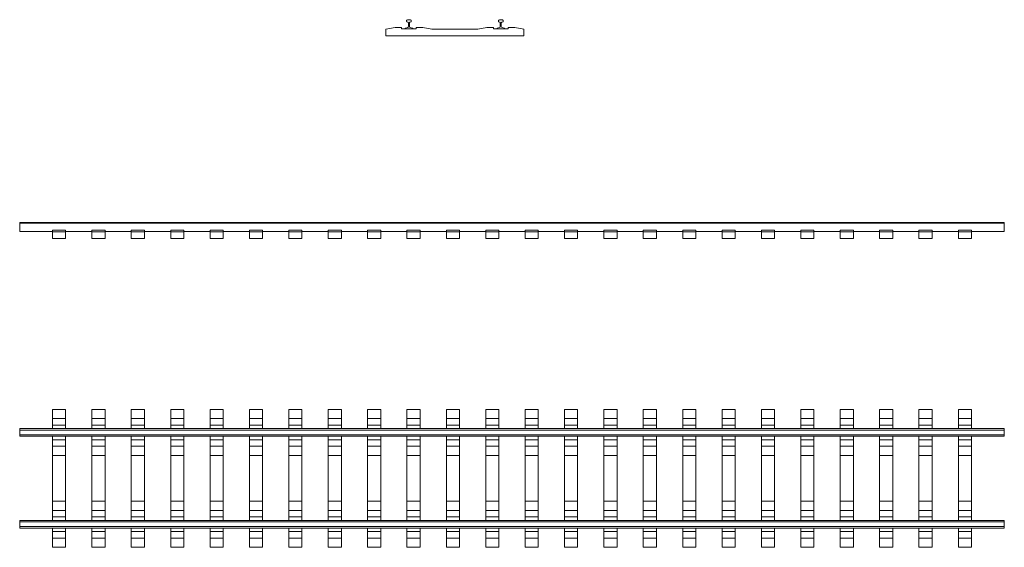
# Model space of a CAD drawing. Header units: millimetres. Extents: x 1383 to 16383, y 1408 to 9446.
import ezdxf

# ---------------------------------------------------------------- set-up
doc = ezdxf.new("R2010")
doc.units = ezdxf.units.MM
doc.layers.add('S-BEAM', color=12, linetype='Continuous', lineweight=9)

# ---------------------------------------------------------------- blocks, each defined once
blk = doc.blocks.new('A$Cc329dadc')
at = {"layer": 'S-BEAM'}
for p, q in [((-8666, 451), (-8666, 589)), ((-8666, 589), (-8466, 589)), ((-8666, 351), (-8666, 451)), ((-8666, 451), (-8466, 451)), ((-8466, 589), (-8466, 451)), ((-8466, 451), (-8466, 351)), ((-8066, 451), (-8066, 589)), ((-8066, 589), (-7866, 589)), ((-8066, 351), (-8066, 451)), ((-8066, 451), (-7866, 451)), ((-7866, 589), (-7866, 451)), ((-7866, 451), (-7866, 351)), ((-7466, 451), (-7466, 589)), ((-7466, 589), (-7266, 589)), ((-7466, 351), (-7466, 451)), ((-7466, 451), (-7266, 451)), ((-7266, 589), (-7266, 451)), ((-7266, 451), (-7266, 351)), ((-6866, 451), (-6866, 589)), ((-6866, 589), (-6666, 589)), ((-6866, 351), (-6866, 451)), ((-6866, 451), (-6666, 451)), ((-6666, 589), (-6666, 451)), ((-6666, 451), (-6666, 351)), ((-6266, 451), (-6266, 589)), ((-6266, 589), (-6066, 589)), ((-6266, 351), (-6266, 451)), ((-6266, 451), (-6066, 451)), ((-6066, 589), (-6066, 451)), ((-6066, 451), (-6066, 351)), ((-5666, 451), (-5666, 589)), ((-5666, 589), (-5466, 589)), ((-5666, 351), (-5666, 451)), ((-5666, 451), (-5466, 451)), ((-5466, 589), (-5466, 451)), ((-5466, 451), (-5466, 351)), ((-5066, 451), (-5066, 589)), ((-5066, 589), (-4866, 589)), ((-5066, 351), (-5066, 451)), ((-5066, 451), (-4866, 451)), ((-4866, 589), (-4866, 451)), ((-4866, 451), (-4866, 351)), ((-4466, 451), (-4466, 589)), ((-4466, 589), (-4266, 589)), ((-4466, 351), (-4466, 451)), ((-4466, 451), (-4266, 451)), ((-4266, 589), (-4266, 451)), ((-4266, 451), (-4266, 351)), ((-3866, 451), (-3866, 589)), ((-3866, 589), (-3666, 589)), ((-3866, 351), (-3866, 451)), ((-3866, 451), (-3666, 451)), ((-3666, 589), (-3666, 451)), ((-3666, 451), (-3666, 351)), ((-3266, 451), (-3266, 589)), ((-3266, 589), (-3066, 589)), ((-3266, 351), (-3266, 451)), ((-3266, 451), (-3066, 451)), ((-3066, 589), (-3066, 451)), ((-3066, 451), (-3066, 351)), ((-2666, 451), (-2666, 589)), ((-2666, 589), (-2466, 589)), ((-2666, 351), (-2666, 451)), ((-2666, 451), (-2466, 451)), ((-2466, 589), (-2466, 451)), ((-2466, 451), (-2466, 351)), ((-2066, 451), (-2066, 589)), ((-2066, 589), (-1866, 589)), ((-2066, 351), (-2066, 451)), ((-2066, 451), (-1866, 451)), ((-1866, 589), (-1866, 451)), ((-1866, 451), (-1866, 351)), ((-1466, 451), (-1466, 589)), ((-1466, 589), (-1266, 589)), ((-1466, 351), (-1466, 451)), ((-1466, 451), (-1266, 451)), ((-1266, 589), (-1266, 451)), ((-1266, 451), (-1266, 351)), ((-866, 451), (-866, 589)), ((-866, 589), (-666, 589)), ((-866, 351), (-866, 451)), ((-866, 451), (-666, 451)), ((-666, 589), (-666, 451)), ((-666, 451), (-666, 351)), ((-266, 451), (-266, 589)), ((-266, 589), (-66, 589)), ((-266, 351), (-266, 451)), ((-266, 451), (-66, 451)), ((-66, 589), (-66, 451)), ((-66, 451), (-66, 351)), ((334, 451), (334, 589)), ((334, 589), (534, 589)), ((334, 351), (334, 451)), ((334, 451), (534, 451)), ((534, 589), (534, 451)), ((534, 451), (534, 351)), ((934, 451), (934, 589)), ((934, 589), (1134, 589)), ((934, 351), (934, 451)), ((934, 451), (1134, 451)), ((1134, 589), (1134, 451)), ((1134, 451), (1134, 351)), ((1534, 451), (1534, 589)), ((1534, 589), (1734, 589)), ((1534, 351), (1534, 451)), ((1534, 451), (1734, 451)), ((1734, 589), (1734, 451)), ((1734, 451), (1734, 351)), ((2134, 451), (2134, 589)), ((2134, 589), (2334, 589)), ((2134, 351), (2134, 451)), ((2134, 451), (2334, 451)), ((2334, 589), (2334, 451)), ((2334, 451), (2334, 351)), ((2734, 451), (2734, 589)), ((2734, 589), (2934, 589)), ((2734, 351), (2734, 451)), ((2734, 451), (2934, 451)), ((2934, 589), (2934, 451)), ((2934, 451), (2934, 351)), ((3334, 451), (3334, 589)), ((3334, 589), (3534, 589)), ((3334, 351), (3334, 451)), ((3334, 451), (3534, 451)), ((3534, 589), (3534, 451)), ((3534, 451), (3534, 351)), ((3934, 451), (3934, 589)), ((3934, 589), (4134, 589)), ((3934, 351), (3934, 451)), ((3934, 451), (4134, 451)), ((4134, 589), (4134, 451)), ((4134, 451), (4134, 351)), ((4534, 451), (4534, 589)), ((4534, 589), (4734, 589)), ((4534, 351), (4534, 451)), ((4534, 451), (4734, 451)), ((4734, 589), (4734, 451)), ((4734, 451), (4734, 351)), ((5134, 451), (5134, 589)), ((5134, 589), (5334, 589)), ((5134, 351), (5134, 451)), ((5134, 451), (5334, 451)), ((5334, 589), (5334, 451)), ((5334, 451), (5334, 351)), ((-8666, 295), (-8666, 351)), ((-8666, 351), (-8466, 351)), ((-8466, 351), (-8466, 295)), ((-8066, 295), (-8066, 351)), ((-8066, 351), (-7866, 351)), ((-7866, 351), (-7866, 295)), ((-7466, 295), (-7466, 351)), ((-7466, 351), (-7266, 351)), ((-7266, 351), (-7266, 295)), ((-6866, 295), (-6866, 351)), ((-6866, 351), (-6666, 351)), ((-6666, 351), (-6666, 295)), ((-6266, 295), (-6266, 351)), ((-6266, 351), (-6066, 351)), ((-6066, 351), (-6066, 295)), ((-5666, 295), (-5666, 351)), ((-5666, 351), (-5466, 351)), ((-5466, 351), (-5466, 295)), ((-5066, 295), (-5066, 351)), ((-5066, 351), (-4866, 351)), ((-4866, 351), (-4866, 295)), ((-4466, 295), (-4466, 351)), ((-4466, 351), (-4266, 351)), ((-4266, 351), (-4266, 295)), ((-3866, 295), (-3866, 351)), ((-3866, 351), (-3666, 351)), ((-3666, 351), (-3666, 295)), ((-3266, 295), (-3266, 351)), ((-3266, 351), (-3066, 351)), ((-3066, 351), (-3066, 295)), ((-2666, 295), (-2666, 351)), ((-2666, 351), (-2466, 351)), ((-2466, 351), (-2466, 295)), ((-2066, 295), (-2066, 351)), ((-2066, 351), (-1866, 351)), ((-1866, 351), (-1866, 295)), ((-1466, 295), (-1466, 351)), ((-1466, 351), (-1266, 351)), ((-1266, 351), (-1266, 295)), ((-866, 295), (-866, 351)), ((-866, 351), (-666, 351)), ((-666, 351), (-666, 295)), ((-266, 296), (-266, 351)), ((-266, 351), (-66, 351)), ((-66, 351), (-66, 296)), ((334, 296), (334, 351)), ((334, 351), (534, 351)), ((534, 351), (534, 296)), ((934, 296), (934, 351)), ((934, 351), (1134, 351)), ((1134, 351), (1134, 296)), ((1534, 296), (1534, 351)), ((1534, 351), (1734, 351)), ((1734, 351), (1734, 296)), ((2134, 296), (2134, 351)), ((2134, 351), (2334, 351)), ((2334, 351), (2334, 296)), ((2734, 296), (2734, 351)), ((2734, 351), (2934, 351)), ((2934, 351), (2934, 296)), ((3334, 296), (3334, 351)), ((3334, 351), (3534, 351)), ((3534, 351), (3534, 296)), ((3934, 296), (3934, 351)), ((3934, 351), (4134, 351)), ((4134, 351), (4134, 296)), ((4534, 296), (4534, 351)), ((4534, 351), (4734, 351)), ((4734, 351), (4734, 296)), ((5134, 296), (5134, 351)), ((5134, 351), (5334, 351)), ((5334, 351), (5334, 296)), ((5834, 296), (-9166, 296)), ((-9166, 293), (-9166, 296)), ((-9166, 274), (-9166, 293)), ((-9166, 262), (-9166, 274)), ((5834, 274), (-9166, 274)), ((-9166, 239), (-9166, 262)), ((-9166, 216), (-9166, 239)), ((-9166, 204), (-9166, 216)), ((-9166, 185), (-9166, 204)), ((5834, 204), (-9166, 204)), ((-9166, 182), (-9166, 185)), ((-9166, 182), (5834, 182)), ((-8666, 127), (-8666, 182)), ((-8466, 182), (-8466, 127)), ((-8066, 127), (-8066, 182)), ((-7866, 182), (-7866, 127)), ((-7466, 127), (-7466, 182)), ((-7266, 182), (-7266, 127)), ((-6866, 127), (-6866, 182)), ((-6666, 182), (-6666, 127)), ((-6266, 127), (-6266, 182)), ((-6066, 182), (-6066, 127)), ((-5666, 127), (-5666, 182)), ((-5466, 182), (-5466, 127)), ((-5066, 127), (-5066, 182)), ((-4866, 182), (-4866, 127)), ((-4466, 127), (-4466, 182)), ((-4266, 182), (-4266, 127)), ((-3866, 127), (-3866, 182)), ((-3666, 182), (-3666, 127)), ((-3266, 127), (-3266, 182)), ((-3066, 182), (-3066, 127)), ((-2666, 127), (-2666, 182)), ((-2466, 182), (-2466, 127)), ((-2066, 127), (-2066, 182)), ((-1866, 182), (-1866, 127)), ((-1466, 127), (-1466, 182)), ((-1266, 182), (-1266, 127)), ((-866, 127), (-866, 182)), ((-666, 182), (-666, 127)), ((-266, 127), (-266, 182)), ((-66, 182), (-66, 127)), ((334, 127), (334, 182)), ((534, 182), (534, 127)), ((934, 127), (934, 182)), ((1134, 182), (1134, 127)), ((1534, 127), (1534, 182)), ((1734, 182), (1734, 127)), ((2134, 127), (2134, 182)), ((2334, 182), (2334, 127)), ((2734, 127), (2734, 182)), ((2934, 182), (2934, 127)), ((3334, 127), (3334, 182)), ((3534, 182), (3534, 127)), ((3934, 127), (3934, 182)), ((4134, 182), (4134, 127)), ((4534, 127), (4534, 182)), ((4734, 182), (4734, 127)), ((5134, 127), (5134, 182)), ((5334, 182), (5334, 127)), ((5834, 296), (5834, 293)), ((5834, 293), (5834, 274)), ((5834, 274), (5834, 262)), ((5834, 262), (5834, 239)), ((5834, 239), (5834, 216)), ((5834, 216), (5834, 204)), ((5834, 204), (5834, 185)), ((5834, 185), (5834, 182)), ((-8666, 27), (-8666, 127)), ((-8666, 127), (-8466, 127)), ((-8666, -111), (-8666, 27)), ((-8666, 27), (-8466, 27)), ((-8466, 127), (-8466, 27)), ((-8466, 27), (-8466, -111)), ((-8066, 27), (-8066, 127)), ((-8066, 127), (-7866, 127)), ((-8066, -111), (-8066, 27)), ((-8066, 27), (-7866, 27)), ((-7866, 127), (-7866, 27)), ((-7866, 27), (-7866, -111)), ((-7466, 27), (-7466, 127)), ((-7466, 127), (-7266, 127)), ((-7466, -111), (-7466, 27)), ((-7466, 27), (-7266, 27)), ((-7266, 127), (-7266, 27)), ((-7266, 27), (-7266, -111)), ((-6866, 27), (-6866, 127)), ((-6866, 127), (-6666, 127)), ((-6866, -111), (-6866, 27)), ((-6866, 27), (-6666, 27)), ((-6666, 127), (-6666, 27)), ((-6666, 27), (-6666, -111)), ((-6266, 27), (-6266, 127)), ((-6266, 127), (-6066, 127)), ((-6266, -111), (-6266, 27)), ((-6266, 27), (-6066, 27)), ((-6066, 127), (-6066, 27)), ((-6066, 27), (-6066, -111)), ((-5666, 27), (-5666, 127)), ((-5666, 127), (-5466, 127)), ((-5666, -111), (-5666, 27)), ((-5666, 27), (-5466, 27)), ((-5466, 127), (-5466, 27)), ((-5466, 27), (-5466, -111)), ((-5066, 27), (-5066, 127)), ((-5066, 127), (-4866, 127)), ((-5066, -111), (-5066, 27)), ((-5066, 27), (-4866, 27)), ((-4866, 127), (-4866, 27)), ((-4866, 27), (-4866, -111)), ((-4466, 27), (-4466, 127)), ((-4466, 127), (-4266, 127)), ((-4466, -111), (-4466, 27)), ((-4466, 27), (-4266, 27)), ((-4266, 127), (-4266, 27)), ((-4266, 27), (-4266, -111)), ((-3866, 27), (-3866, 127)), ((-3866, 127), (-3666, 127)), ((-3866, -111), (-3866, 27)), ((-3866, 27), (-3666, 27)), ((-3666, 127), (-3666, 27)), ((-3666, 27), (-3666, -111)), ((-3266, 27), (-3266, 127)), ((-3266, 127), (-3066, 127)), ((-3266, -111), (-3266, 27)), ((-3266, 27), (-3066, 27)), ((-3066, 127), (-3066, 27)), ((-3066, 27), (-3066, -111)), ((-2666, 27), (-2666, 127)), ((-2666, 127), (-2466, 127)), ((-2666, -111), (-2666, 27)), ((-2666, 27), (-2466, 27)), ((-2466, 127), (-2466, 27)), ((-2466, 27), (-2466, -111)), ((-2066, 27), (-2066, 127)), ((-2066, 127), (-1866, 127)), ((-2066, -111), (-2066, 27)), ((-2066, 27), (-1866, 27)), ((-1866, 127), (-1866, 27)), ((-1866, 27), (-1866, -111)), ((-1466, 27), (-1466, 127)), ((-1466, 127), (-1266, 127)), ((-1466, -111), (-1466, 27)), ((-1466, 27), (-1266, 27)), ((-1266, 127), (-1266, 27)), ((-1266, 27), (-1266, -111)), ((-866, 27), (-866, 127)), ((-866, 127), (-666, 127)), ((-866, -111), (-866, 27)), ((-866, 27), (-666, 27)), ((-666, 127), (-666, 27)), ((-666, 27), (-666, -111)), ((-266, 27), (-266, 127)), ((-266, 127), (-66, 127)), ((-266, -111), (-266, 27)), ((-266, 27), (-66, 27)), ((-66, 127), (-66, 27)), ((-66, 27), (-66, -111)), ((334, 27), (334, 127)), ((334, 127), (534, 127)), ((334, -111), (334, 27)), ((334, 27), (534, 27)), ((534, 127), (534, 27)), ((534, 27), (534, -111)), ((934, 27), (934, 127)), ((934, 127), (1134, 127)), ((934, -111), (934, 27)), ((934, 27), (1134, 27)), ((1134, 127), (1134, 27)), ((1134, 27), (1134, -111)), ((1534, 27), (1534, 127)), ((1534, 127), (1734, 127)), ((1534, -111), (1534, 27)), ((1534, 27), (1734, 27)), ((1734, 127), (1734, 27)), ((1734, 27), (1734, -111)), ((2134, 27), (2134, 127)), ((2134, 127), (2334, 127)), ((2134, -111), (2134, 27)), ((2134, 27), (2334, 27)), ((2334, 127), (2334, 27)), ((2334, 27), (2334, -111)), ((2734, 27), (2734, 127)), ((2734, 127), (2934, 127)), ((2734, -111), (2734, 27)), ((2734, 27), (2934, 27)), ((2934, 127), (2934, 27)), ((2934, 27), (2934, -111)), ((3334, 27), (3334, 127)), ((3334, 127), (3534, 127)), ((3334, -111), (3334, 27)), ((3334, 27), (3534, 27)), ((3534, 127), (3534, 27)), ((3534, 27), (3534, -111)), ((3934, 27), (3934, 127)), ((3934, 127), (4134, 127)), ((3934, -111), (3934, 27)), ((3934, 27), (4134, 27)), ((4134, 127), (4134, 27)), ((4134, 27), (4134, -111)), ((4534, 27), (4534, 127)), ((4534, 127), (4734, 127)), ((4534, -111), (4534, 27)), ((4534, 27), (4734, 27)), ((4734, 127), (4734, 27)), ((4734, 27), (4734, -111)), ((5134, 27), (5134, 127)), ((5134, 127), (5334, 127)), ((5134, -111), (5134, 27)), ((5134, 27), (5334, 27)), ((5334, 127), (5334, 27)), ((5334, 27), (5334, -111)), ((-8666, -461), (-8666, -111)), ((-8666, -111), (-8466, -111)), ((-8466, -111), (-8466, -461)), ((-8066, -461), (-8066, -111)), ((-8066, -111), (-7866, -111)), ((-7866, -111), (-7866, -461)), ((-7466, -461), (-7466, -111)), ((-7466, -111), (-7266, -111)), ((-7266, -111), (-7266, -461)), ((-6866, -461), (-6866, -111)), ((-6866, -111), (-6666, -111)), ((-6666, -111), (-6666, -461)), ((-6266, -461), (-6266, -111)), ((-6266, -111), (-6066, -111)), ((-6066, -111), (-6066, -461)), ((-5666, -461), (-5666, -111)), ((-5666, -111), (-5466, -111)), ((-5466, -111), (-5466, -461)), ((-5066, -461), (-5066, -111)), ((-5066, -111), (-4866, -111)), ((-4866, -111), (-4866, -461)), ((-4466, -461), (-4466, -111)), ((-4466, -111), (-4266, -111)), ((-4266, -111), (-4266, -461)), ((-3866, -461), (-3866, -111)), ((-3866, -111), (-3666, -111)), ((-3666, -111), (-3666, -461)), ((-3266, -461), (-3266, -111)), ((-3266, -111), (-3066, -111)), ((-3066, -111), (-3066, -461)), ((-2666, -461), (-2666, -111)), ((-2666, -111), (-2466, -111)), ((-2466, -111), (-2466, -461)), ((-2066, -461), (-2066, -111)), ((-2066, -111), (-1866, -111)), ((-1866, -111), (-1866, -461)), ((-1466, -461), (-1466, -111)), ((-1466, -111), (-1266, -111)), ((-1266, -111), (-1266, -461)), ((-866, -461), (-866, -111)), ((-866, -111), (-666, -111)), ((-666, -111), (-666, -461)), ((-266, -461), (-266, -111)), ((-266, -111), (-66, -111)), ((-66, -111), (-66, -461)), ((334, -461), (334, -111)), ((334, -111), (534, -111)), ((534, -111), (534, -461)), ((934, -461), (934, -111)), ((934, -111), (1134, -111)), ((1134, -111), (1134, -461)), ((1534, -461), (1534, -111)), ((1534, -111), (1734, -111)), ((1734, -111), (1734, -461)), ((2134, -461), (2134, -111)), ((2134, -111), (2334, -111)), ((2334, -111), (2334, -461)), ((2734, -461), (2734, -111)), ((2734, -111), (2934, -111)), ((2934, -111), (2934, -461)), ((3334, -461), (3334, -111)), ((3334, -111), (3534, -111)), ((3534, -111), (3534, -461)), ((3934, -461), (3934, -111)), ((3934, -111), (4134, -111)), ((4134, -111), (4134, -461)), ((4534, -461), (4534, -111)), ((4534, -111), (4734, -111)), ((4734, -111), (4734, -461)), ((5134, -461), (5134, -111)), ((5134, -111), (5334, -111)), ((5334, -111), (5334, -461)), ((-8666, -811), (-8666, -461)), ((-8466, -461), (-8466, -811)), ((-8066, -811), (-8066, -461)), ((-7866, -461), (-7866, -811)), ((-7466, -811), (-7466, -461)), ((-7266, -461), (-7266, -811)), ((-6866, -811), (-6866, -461)), ((-6666, -461), (-6666, -811)), ((-6266, -811), (-6266, -461)), ((-6066, -461), (-6066, -811)), ((-5666, -811), (-5666, -461)), ((-5466, -461), (-5466, -811)), ((-5066, -811), (-5066, -461)), ((-4866, -461), (-4866, -811)), ((-4466, -811), (-4466, -461)), ((-4266, -461), (-4266, -811)), ((-3866, -811), (-3866, -461)), ((-3666, -461), (-3666, -811)), ((-3266, -811), (-3266, -461)), ((-3066, -461), (-3066, -811)), ((-2666, -811), (-2666, -461)), ((-2466, -461), (-2466, -811)), ((-2066, -811), (-2066, -461)), ((-1866, -461), (-1866, -811)), ((-1466, -811), (-1466, -461)), ((-1266, -461), (-1266, -811)), ((-866, -811), (-866, -461)), ((-666, -461), (-666, -811)), ((-266, -811), (-266, -461)), ((-66, -461), (-66, -811)), ((334, -811), (334, -461)), ((534, -461), (534, -811)), ((934, -811), (934, -461)), ((1134, -461), (1134, -811)), ((1534, -811), (1534, -461)), ((1734, -461), (1734, -811)), ((2134, -811), (2134, -461)), ((2334, -461), (2334, -811)), ((2734, -811), (2734, -461)), ((2934, -461), (2934, -811)), ((3334, -811), (3334, -461)), ((3534, -461), (3534, -811)), ((3934, -811), (3934, -461)), ((4134, -461), (4134, -811)), ((4534, -811), (4534, -461)), ((4734, -461), (4734, -811)), ((5134, -811), (5134, -461)), ((5334, -461), (5334, -811)), ((-8666, -949), (-8666, -811)), ((-8666, -811), (-8466, -811)), ((-8466, -811), (-8466, -949)), ((-8066, -949), (-8066, -811)), ((-8066, -811), (-7866, -811)), ((-7866, -811), (-7866, -949)), ((-7466, -949), (-7466, -811)), ((-7466, -811), (-7266, -811)), ((-7266, -811), (-7266, -949)), ((-6866, -949), (-6866, -811)), ((-6866, -811), (-6666, -811)), ((-6666, -811), (-6666, -949)), ((-6266, -949), (-6266, -811)), ((-6266, -811), (-6066, -811)), ((-6066, -811), (-6066, -949)), ((-5666, -949), (-5666, -811)), ((-5666, -811), (-5466, -811)), ((-5466, -811), (-5466, -949)), ((-5066, -949), (-5066, -811)), ((-5066, -811), (-4866, -811)), ((-4866, -811), (-4866, -949)), ((-4466, -949), (-4466, -811)), ((-4466, -811), (-4266, -811)), ((-4266, -811), (-4266, -949)), ((-3866, -949), (-3866, -811)), ((-3866, -811), (-3666, -811)), ((-3666, -811), (-3666, -949)), ((-3266, -949), (-3266, -811)), ((-3266, -811), (-3066, -811)), ((-3066, -811), (-3066, -949)), ((-2666, -949), (-2666, -811)), ((-2666, -811), (-2466, -811)), ((-2466, -811), (-2466, -949)), ((-2066, -949), (-2066, -811)), ((-2066, -811), (-1866, -811)), ((-1866, -811), (-1866, -949)), ((-1466, -949), (-1466, -811)), ((-1466, -811), (-1266, -811)), ((-1266, -811), (-1266, -949)), ((-866, -949), (-866, -811)), ((-866, -811), (-666, -811)), ((-666, -811), (-666, -949)), ((-266, -949), (-266, -811)), ((-266, -811), (-66, -811)), ((-66, -811), (-66, -949)), ((334, -949), (334, -811)), ((334, -811), (534, -811)), ((534, -811), (534, -949)), ((934, -949), (934, -811)), ((934, -811), (1134, -811)), ((1134, -811), (1134, -949)), ((1534, -949), (1534, -811)), ((1534, -811), (1734, -811)), ((1734, -811), (1734, -949)), ((2134, -949), (2134, -811)), ((2134, -811), (2334, -811)), ((2334, -811), (2334, -949)), ((2734, -949), (2734, -811)), ((2734, -811), (2934, -811)), ((2934, -811), (2934, -949)), ((3334, -949), (3334, -811)), ((3334, -811), (3534, -811)), ((3534, -811), (3534, -949)), ((3934, -949), (3934, -811)), ((3934, -811), (4134, -811)), ((4134, -811), (4134, -949)), ((4534, -949), (4534, -811)), ((4534, -811), (4734, -811)), ((4734, -811), (4734, -949)), ((5134, -949), (5134, -811)), ((5134, -811), (5334, -811)), ((5334, -811), (5334, -949)), ((-8666, -1049), (-8666, -949)), ((-8666, -949), (-8466, -949)), ((-8666, -1105), (-8666, -1049)), ((-8666, -1049), (-8466, -1049)), ((-8466, -949), (-8466, -1049)), ((-8466, -1049), (-8466, -1105)), ((-8066, -1049), (-8066, -949)), ((-8066, -949), (-7866, -949)), ((-8066, -1105), (-8066, -1049)), ((-8066, -1049), (-7866, -1049)), ((-7866, -949), (-7866, -1049)), ((-7866, -1049), (-7866, -1105)), ((-7466, -1049), (-7466, -949)), ((-7466, -949), (-7266, -949)), ((-7466, -1105), (-7466, -1049)), ((-7466, -1049), (-7266, -1049)), ((-7266, -949), (-7266, -1049)), ((-7266, -1049), (-7266, -1105)), ((-6866, -1049), (-6866, -949)), ((-6866, -949), (-6666, -949)), ((-6866, -1105), (-6866, -1049)), ((-6866, -1049), (-6666, -1049)), ((-6666, -949), (-6666, -1049)), ((-6666, -1049), (-6666, -1105)), ((-6266, -1049), (-6266, -949)), ((-6266, -949), (-6066, -949)), ((-6266, -1105), (-6266, -1049)), ((-6266, -1049), (-6066, -1049)), ((-6066, -949), (-6066, -1049)), ((-6066, -1049), (-6066, -1105)), ((-5666, -1049), (-5666, -949)), ((-5666, -949), (-5466, -949)), ((-5666, -1105), (-5666, -1049)), ((-5666, -1049), (-5466, -1049)), ((-5466, -949), (-5466, -1049)), ((-5466, -1049), (-5466, -1105)), ((-5066, -1049), (-5066, -949)), ((-5066, -949), (-4866, -949)), ((-5066, -1105), (-5066, -1049)), ((-5066, -1049), (-4866, -1049)), ((-4866, -949), (-4866, -1049)), ((-4866, -1049), (-4866, -1105)), ((-4466, -1049), (-4466, -949)), ((-4466, -949), (-4266, -949)), ((-4466, -1105), (-4466, -1049)), ((-4466, -1049), (-4266, -1049)), ((-4266, -949), (-4266, -1049)), ((-4266, -1049), (-4266, -1105)), ((-3866, -1049), (-3866, -949)), ((-3866, -949), (-3666, -949)), ((-3866, -1105), (-3866, -1049)), ((-3866, -1049), (-3666, -1049)), ((-3666, -949), (-3666, -1049)), ((-3666, -1049), (-3666, -1105)), ((-3266, -1049), (-3266, -949)), ((-3266, -949), (-3066, -949)), ((-3266, -1105), (-3266, -1049)), ((-3266, -1049), (-3066, -1049)), ((-3066, -949), (-3066, -1049)), ((-3066, -1049), (-3066, -1105)), ((-2666, -1049), (-2666, -949)), ((-2666, -949), (-2466, -949)), ((-2666, -1105), (-2666, -1049)), ((-2666, -1049), (-2466, -1049)), ((-2466, -949), (-2466, -1049)), ((-2466, -1049), (-2466, -1105)), ((-2066, -1049), (-2066, -949)), ((-2066, -949), (-1866, -949)), ((-2066, -1105), (-2066, -1049)), ((-2066, -1049), (-1866, -1049)), ((-1866, -949), (-1866, -1049)), ((-1866, -1049), (-1866, -1105)), ((-1466, -1049), (-1466, -949)), ((-1466, -949), (-1266, -949)), ((-1466, -1105), (-1466, -1049)), ((-1466, -1049), (-1266, -1049)), ((-1266, -949), (-1266, -1049)), ((-1266, -1049), (-1266, -1105)), ((-866, -1049), (-866, -949)), ((-866, -949), (-666, -949)), ((-866, -1105), (-866, -1049)), ((-866, -1049), (-666, -1049)), ((-666, -949), (-666, -1049)), ((-666, -1049), (-666, -1105)), ((-266, -1049), (-266, -949)), ((-266, -949), (-66, -949)), ((-266, -1104), (-266, -1049)), ((-266, -1049), (-66, -1049)), ((-66, -949), (-66, -1049)), ((-66, -1049), (-66, -1104)), ((334, -1049), (334, -949)), ((334, -949), (534, -949)), ((334, -1104), (334, -1049)), ((334, -1049), (534, -1049)), ((534, -949), (534, -1049)), ((534, -1049), (534, -1104)), ((934, -1049), (934, -949)), ((934, -949), (1134, -949)), ((934, -1104), (934, -1049)), ((934, -1049), (1134, -1049)), ((1134, -949), (1134, -1049)), ((1134, -1049), (1134, -1104)), ((1534, -1049), (1534, -949)), ((1534, -949), (1734, -949)), ((1534, -1104), (1534, -1049)), ((1534, -1049), (1734, -1049)), ((1734, -949), (1734, -1049)), ((1734, -1049), (1734, -1104)), ((2134, -1049), (2134, -949)), ((2134, -949), (2334, -949)), ((2134, -1104), (2134, -1049)), ((2134, -1049), (2334, -1049)), ((2334, -949), (2334, -1049)), ((2334, -1049), (2334, -1104)), ((2734, -1049), (2734, -949)), ((2734, -949), (2934, -949)), ((2734, -1104), (2734, -1049)), ((2734, -1049), (2934, -1049)), ((2934, -949), (2934, -1049)), ((2934, -1049), (2934, -1104)), ((3334, -1049), (3334, -949)), ((3334, -949), (3534, -949)), ((3334, -1104), (3334, -1049)), ((3334, -1049), (3534, -1049)), ((3534, -949), (3534, -1049)), ((3534, -1049), (3534, -1104)), ((3934, -1049), (3934, -949)), ((3934, -949), (4134, -949)), ((3934, -1104), (3934, -1049)), ((3934, -1049), (4134, -1049)), ((4134, -949), (4134, -1049)), ((4134, -1049), (4134, -1104)), ((4534, -1049), (4534, -949)), ((4534, -949), (4734, -949)), ((4534, -1104), (4534, -1049)), ((4534, -1049), (4734, -1049)), ((4734, -949), (4734, -1049)), ((4734, -1049), (4734, -1104)), ((5134, -1049), (5134, -949)), ((5134, -949), (5334, -949)), ((5134, -1104), (5134, -1049)), ((5134, -1049), (5334, -1049)), ((5334, -949), (5334, -1049)), ((5334, -1049), (5334, -1104)), ((5834, -1104), (-9166, -1104)), ((-9166, -1107), (-9166, -1104)), ((-9166, -1126), (-9166, -1107)), ((-9166, -1138), (-9166, -1126)), ((5834, -1126), (-9166, -1126)), ((-9166, -1161), (-9166, -1138)), ((-9166, -1184), (-9166, -1161)), ((-9166, -1196), (-9166, -1184)), ((-9166, -1215), (-9166, -1196)), ((5834, -1196), (-9166, -1196)), ((5834, -1104), (5834, -1107)), ((5834, -1107), (5834, -1126)), ((5834, -1126), (5834, -1138)), ((5834, -1138), (5834, -1161)), ((5834, -1161), (5834, -1184)), ((5834, -1184), (5834, -1196)), ((5834, -1196), (5834, -1215)), ((-9166, -1218), (-9166, -1215)), ((-9166, -1218), (5834, -1218)), ((-8666, -1273), (-8666, -1218)), ((-8666, -1373), (-8666, -1273)), ((-8666, -1273), (-8466, -1273)), ((-8466, -1218), (-8466, -1273)), ((-8466, -1273), (-8466, -1373)), ((-8066, -1273), (-8066, -1218)), ((-8066, -1373), (-8066, -1273)), ((-8066, -1273), (-7866, -1273)), ((-7866, -1218), (-7866, -1273)), ((-7866, -1273), (-7866, -1373)), ((-7466, -1273), (-7466, -1218)), ((-7466, -1373), (-7466, -1273)), ((-7466, -1273), (-7266, -1273)), ((-7266, -1218), (-7266, -1273)), ((-7266, -1273), (-7266, -1373)), ((-6866, -1273), (-6866, -1218)), ((-6866, -1373), (-6866, -1273)), ((-6866, -1273), (-6666, -1273)), ((-6666, -1218), (-6666, -1273)), ((-6666, -1273), (-6666, -1373)), ((-6266, -1273), (-6266, -1218)), ((-6266, -1373), (-6266, -1273)), ((-6266, -1273), (-6066, -1273)), ((-6066, -1218), (-6066, -1273)), ((-6066, -1273), (-6066, -1373)), ((-5666, -1273), (-5666, -1218)), ((-5666, -1373), (-5666, -1273)), ((-5666, -1273), (-5466, -1273)), ((-5466, -1218), (-5466, -1273)), ((-5466, -1273), (-5466, -1373)), ((-5066, -1273), (-5066, -1218)), ((-5066, -1373), (-5066, -1273)), ((-5066, -1273), (-4866, -1273)), ((-4866, -1218), (-4866, -1273)), ((-4866, -1273), (-4866, -1373)), ((-4466, -1273), (-4466, -1218)), ((-4466, -1373), (-4466, -1273)), ((-4466, -1273), (-4266, -1273)), ((-4266, -1218), (-4266, -1273)), ((-4266, -1273), (-4266, -1373)), ((-3866, -1273), (-3866, -1218)), ((-3866, -1373), (-3866, -1273)), ((-3866, -1273), (-3666, -1273)), ((-3666, -1218), (-3666, -1273)), ((-3666, -1273), (-3666, -1373)), ((-3266, -1273), (-3266, -1218)), ((-3266, -1373), (-3266, -1273)), ((-3266, -1273), (-3066, -1273)), ((-3066, -1218), (-3066, -1273)), ((-3066, -1273), (-3066, -1373)), ((-2666, -1273), (-2666, -1218)), ((-2666, -1373), (-2666, -1273)), ((-2666, -1273), (-2466, -1273)), ((-2466, -1218), (-2466, -1273)), ((-2466, -1273), (-2466, -1373)), ((-2066, -1273), (-2066, -1218)), ((-2066, -1373), (-2066, -1273)), ((-2066, -1273), (-1866, -1273)), ((-1866, -1218), (-1866, -1273)), ((-1866, -1273), (-1866, -1373)), ((-1466, -1273), (-1466, -1218)), ((-1466, -1373), (-1466, -1273)), ((-1466, -1273), (-1266, -1273)), ((-1266, -1218), (-1266, -1273)), ((-1266, -1273), (-1266, -1373)), ((-866, -1273), (-866, -1218)), ((-866, -1373), (-866, -1273)), ((-866, -1273), (-666, -1273)), ((-666, -1218), (-666, -1273)), ((-666, -1273), (-666, -1373)), ((-266, -1273), (-266, -1218)), ((-266, -1373), (-266, -1273)), ((-266, -1273), (-66, -1273)), ((-66, -1218), (-66, -1273)), ((-66, -1273), (-66, -1373)), ((334, -1273), (334, -1218)), ((334, -1373), (334, -1273)), ((334, -1273), (534, -1273)), ((534, -1218), (534, -1273)), ((534, -1273), (534, -1373)), ((934, -1273), (934, -1218)), ((934, -1373), (934, -1273)), ((934, -1273), (1134, -1273)), ((1134, -1218), (1134, -1273)), ((1134, -1273), (1134, -1373)), ((1534, -1273), (1534, -1218)), ((1534, -1373), (1534, -1273)), ((1534, -1273), (1734, -1273)), ((1734, -1218), (1734, -1273)), ((1734, -1273), (1734, -1373)), ((2134, -1273), (2134, -1218)), ((2134, -1373), (2134, -1273)), ((2134, -1273), (2334, -1273)), ((2334, -1218), (2334, -1273)), ((2334, -1273), (2334, -1373)), ((2734, -1273), (2734, -1218)), ((2734, -1373), (2734, -1273)), ((2734, -1273), (2934, -1273)), ((2934, -1218), (2934, -1273)), ((2934, -1273), (2934, -1373)), ((3334, -1273), (3334, -1218)), ((3334, -1373), (3334, -1273)), ((3334, -1273), (3534, -1273)), ((3534, -1218), (3534, -1273)), ((3534, -1273), (3534, -1373)), ((3934, -1273), (3934, -1218)), ((3934, -1373), (3934, -1273)), ((3934, -1273), (4134, -1273)), ((4134, -1218), (4134, -1273)), ((4134, -1273), (4134, -1373)), ((4534, -1273), (4534, -1218)), ((4534, -1373), (4534, -1273)), ((4534, -1273), (4734, -1273)), ((4734, -1218), (4734, -1273)), ((4734, -1273), (4734, -1373)), ((5134, -1273), (5134, -1218)), ((5134, -1373), (5134, -1273)), ((5134, -1273), (5334, -1273)), ((5334, -1218), (5334, -1273)), ((5334, -1273), (5334, -1373)), ((5834, -1215), (5834, -1218)), ((-8666, -1511), (-8666, -1373)), ((-8666, -1373), (-8466, -1373)), ((-8466, -1373), (-8466, -1511)), ((-8066, -1511), (-8066, -1373)), ((-8066, -1373), (-7866, -1373)), ((-7866, -1373), (-7866, -1511)), ((-7466, -1511), (-7466, -1373)), ((-7466, -1373), (-7266, -1373)), ((-7266, -1373), (-7266, -1511)), ((-6866, -1511), (-6866, -1373)), ((-6866, -1373), (-6666, -1373)), ((-6666, -1373), (-6666, -1511)), ((-6266, -1511), (-6266, -1373)), ((-6266, -1373), (-6066, -1373)), ((-6066, -1373), (-6066, -1511)), ((-5666, -1511), (-5666, -1373)), ((-5666, -1373), (-5466, -1373)), ((-5466, -1373), (-5466, -1511)), ((-5066, -1511), (-5066, -1373)), ((-5066, -1373), (-4866, -1373)), ((-4866, -1373), (-4866, -1511)), ((-4466, -1511), (-4466, -1373)), ((-4466, -1373), (-4266, -1373)), ((-4266, -1373), (-4266, -1511)), ((-3866, -1511), (-3866, -1373)), ((-3866, -1373), (-3666, -1373)), ((-3666, -1373), (-3666, -1511)), ((-3266, -1511), (-3266, -1373)), ((-3266, -1373), (-3066, -1373)), ((-3066, -1373), (-3066, -1511)), ((-2666, -1511), (-2666, -1373)), ((-2666, -1373), (-2466, -1373)), ((-2466, -1373), (-2466, -1511)), ((-2066, -1511), (-2066, -1373)), ((-2066, -1373), (-1866, -1373)), ((-1866, -1373), (-1866, -1511)), ((-1466, -1511), (-1466, -1373)), ((-1466, -1373), (-1266, -1373)), ((-1266, -1373), (-1266, -1511)), ((-866, -1511), (-866, -1373)), ((-866, -1373), (-666, -1373)), ((-666, -1373), (-666, -1511)), ((-266, -1511), (-266, -1373)), ((-266, -1373), (-66, -1373)), ((-66, -1373), (-66, -1511)), ((334, -1511), (334, -1373)), ((334, -1373), (534, -1373)), ((534, -1373), (534, -1511)), ((934, -1511), (934, -1373)), ((934, -1373), (1134, -1373)), ((1134, -1373), (1134, -1511)), ((1534, -1511), (1534, -1373)), ((1534, -1373), (1734, -1373)), ((1734, -1373), (1734, -1511)), ((2134, -1511), (2134, -1373)), ((2134, -1373), (2334, -1373)), ((2334, -1373), (2334, -1511)), ((2734, -1511), (2734, -1373)), ((2734, -1373), (2934, -1373)), ((2934, -1373), (2934, -1511)), ((3334, -1511), (3334, -1373)), ((3334, -1373), (3534, -1373)), ((3534, -1373), (3534, -1511)), ((3934, -1511), (3934, -1373)), ((3934, -1373), (4134, -1373)), ((4134, -1373), (4134, -1511)), ((4534, -1511), (4534, -1373)), ((4534, -1373), (4734, -1373)), ((4734, -1373), (4734, -1511)), ((5134, -1511), (5134, -1373)), ((5134, -1373), (5334, -1373)), ((5334, -1373), (5334, -1511)), ((-8666, -1511), (-8466, -1511)), ((-8066, -1511), (-7866, -1511)), ((-7466, -1511), (-7266, -1511)), ((-6866, -1511), (-6666, -1511)), ((-6266, -1511), (-6066, -1511)), ((-5666, -1511), (-5466, -1511)), ((-5066, -1511), (-4866, -1511)), ((-4466, -1511), (-4266, -1511)), ((-3866, -1511), (-3666, -1511)), ((-3266, -1511), (-3066, -1511)), ((-2666, -1511), (-2466, -1511)), ((-2066, -1511), (-1866, -1511)), ((-1466, -1511), (-1266, -1511)), ((-866, -1511), (-666, -1511)), ((-266, -1511), (-66, -1511)), ((334, -1511), (534, -1511)), ((934, -1511), (1134, -1511)), ((1534, -1511), (1734, -1511)), ((2134, -1511), (2334, -1511)), ((2734, -1511), (2934, -1511)), ((3334, -1511), (3534, -1511)), ((3934, -1511), (4134, -1511)), ((4534, -1511), (4734, -1511)), ((5134, -1511), (5334, -1511))]:
    blk.add_line(p, q, dxfattribs=at)
blk = doc.blocks.new('A$C525c9b8c')
at = {"layer": 'S-BEAM'}
for p, q in [((-1373, 2880), (-1511, 2856)), ((-1511, 2856), (-1511, 2755)), ((-1273, 2880), (-1373, 2880)), ((-1273, 2860), (-1273, 2880)), ((-1218, 2860), (-1273, 2860)), ((-1218, 2868), (-1218, 2860)), ((-1218, 2860), (-1104, 2860)), ((-1180, 2882), (-1215, 2872)), ((-1196, 2986), (-1196, 2971)), ((-1195, 2969), (-1175, 2961)), ((-1169, 2951), (-1169, 2896)), ((-1154, 2896), (-1154, 2951)), ((-1148, 2961), (-1128, 2969)), ((-1107, 2872), (-1143, 2882)), ((-1126, 2971), (-1126, 2986)), ((-1104, 2860), (-1104, 2868)), ((-1049, 2860), (-1104, 2860)), ((-949, 2880), (-1049, 2880)), ((-1049, 2880), (-1049, 2860)), ((-811, 2856), (-949, 2880)), ((-461, 2856), (-811, 2856)), ((-111, 2856), (-461, 2856)), ((27, 2880), (-111, 2856)), ((127, 2880), (27, 2880)), ((127, 2860), (127, 2880)), ((182, 2860), (127, 2860)), ((182, 2868), (182, 2860)), ((182, 2860), (296, 2860)), ((220, 2882), (185, 2872)), ((204, 2986), (204, 2971)), ((205, 2969), (225, 2961)), ((231, 2951), (231, 2896)), ((246, 2896), (246, 2951)), ((252, 2961), (272, 2969)), ((293, 2872), (257, 2882)), ((274, 2971), (274, 2986)), ((296, 2860), (296, 2868)), ((351, 2860), (296, 2860)), ((451, 2880), (351, 2880)), ((351, 2880), (351, 2860)), ((589, 2856), (451, 2880)), ((589, 2755), (589, 2856)), ((-1511, 2755), (589, 2755))]:
    blk.add_line(p, q, dxfattribs=at)
for centre, radius, start, end in [((-1214, 2868), 4, 105.6795, 180), ((-1183, 2986), 13, 94.3963, 179.8041), ((-1194, 2971), 2, 180, 247.1016), ((-1161, 2700), 300, 90, 94.3963), ((-1184, 2896), 15, 285.6795, 0), ((-1179, 2951), 10, 0, 67.1016), ((-1161, 2700), 300, 85.6037, 90), ((-1144, 2951), 10, 112.8984, 180), ((-1139, 2896), 15, 180, 254.3205), ((-1139, 2986), 13, 0.1959, 85.6037), ((-1128, 2971), 2, 292.8984, 0), ((-1108, 2868), 4, 0, 74.3205), ((186, 2868), 4, 105.6795, 180), ((217, 2986), 13, 94.3963, 179.8041), ((206, 2971), 2, 180, 247.1016), ((239, 2700), 300, 90, 94.3963), ((216, 2896), 15, 285.6795, 0), ((221, 2951), 10, 0, 67.1016), ((239, 2700), 300, 85.6037, 90), ((256, 2951), 10, 112.8984, 180), ((261, 2896), 15, 180, 254.3205), ((261, 2986), 13, 0.1959, 85.6037), ((272, 2971), 2, 292.8984, 0), ((292, 2868), 4, 0, 74.3205)]:
    blk.add_arc(centre, radius, start, end, dxfattribs=at)
blk = doc.blocks.new('A$C0caa9980')
at = {"layer": 'S-BEAM'}
for p, q in [((5834, 3000), (-9166, 3000)), ((-9166, 2999), (-9166, 3000)), ((-9166, 2986), (-9166, 2999)), ((-9166, 2971), (-9166, 2986)), ((5834, 2986), (-9166, 2986)), ((-9166, 2969), (-9166, 2971)), ((-9166, 2961), (-9166, 2969)), ((-9166, 2951), (-9166, 2961)), ((-9166, 2896), (-9166, 2951)), ((-9166, 2882), (-9166, 2896)), ((-9166, 2872), (-9166, 2882)), ((-9166, 2868), (-9166, 2872)), ((-9166, 2860), (-9166, 2868)), ((-8666, 2860), (-9166, 2860)), ((-8666, 2856), (-8666, 2880)), ((-8666, 2880), (-8466, 2880)), ((-8666, 2755), (-8666, 2856)), ((-8666, 2856), (-8466, 2856)), ((-8466, 2880), (-8466, 2856)), ((-8066, 2860), (-8466, 2860)), ((-8466, 2856), (-8466, 2755)), ((-8066, 2856), (-8066, 2880)), ((-8066, 2880), (-7866, 2880)), ((-8066, 2755), (-8066, 2856)), ((-8066, 2856), (-7866, 2856)), ((-7866, 2880), (-7866, 2856)), ((-7466, 2860), (-7866, 2860)), ((-7866, 2856), (-7866, 2755)), ((-7466, 2856), (-7466, 2880)), ((-7466, 2880), (-7266, 2880)), ((-7466, 2755), (-7466, 2856)), ((-7466, 2856), (-7266, 2856)), ((-7266, 2880), (-7266, 2856)), ((-6866, 2860), (-7266, 2860)), ((-7266, 2856), (-7266, 2755)), ((-6866, 2856), (-6866, 2880)), ((-6866, 2880), (-6666, 2880)), ((-6866, 2755), (-6866, 2856)), ((-6866, 2856), (-6666, 2856)), ((-6666, 2880), (-6666, 2856)), ((-6266, 2860), (-6666, 2860)), ((-6666, 2856), (-6666, 2755)), ((-6266, 2856), (-6266, 2880)), ((-6266, 2880), (-6066, 2880)), ((-6266, 2755), (-6266, 2856)), ((-6266, 2856), (-6066, 2856)), ((-6066, 2880), (-6066, 2856)), ((-5666, 2860), (-6066, 2860)), ((-6066, 2856), (-6066, 2755)), ((-5666, 2856), (-5666, 2880)), ((-5666, 2880), (-5466, 2880)), ((-5666, 2755), (-5666, 2856)), ((-5666, 2856), (-5466, 2856)), ((-5466, 2880), (-5466, 2856)), ((-5066, 2860), (-5466, 2860)), ((-5466, 2856), (-5466, 2755)), ((-5066, 2856), (-5066, 2880)), ((-5066, 2880), (-4866, 2880)), ((-5066, 2755), (-5066, 2856)), ((-5066, 2856), (-4866, 2856)), ((-4866, 2880), (-4866, 2856)), ((-4466, 2860), (-4866, 2860)), ((-4866, 2856), (-4866, 2755)), ((-4466, 2856), (-4466, 2880)), ((-4466, 2880), (-4266, 2880)), ((-4466, 2755), (-4466, 2856)), ((-4466, 2856), (-4266, 2856)), ((-4266, 2880), (-4266, 2856)), ((-3866, 2860), (-4266, 2860)), ((-4266, 2856), (-4266, 2755)), ((-3866, 2856), (-3866, 2880)), ((-3866, 2880), (-3666, 2880)), ((-3866, 2755), (-3866, 2856)), ((-3866, 2856), (-3666, 2856)), ((-3666, 2880), (-3666, 2856)), ((-3266, 2860), (-3666, 2860)), ((-3666, 2856), (-3666, 2755)), ((-3266, 2856), (-3266, 2880)), ((-3266, 2880), (-3066, 2880)), ((-3266, 2755), (-3266, 2856)), ((-3266, 2856), (-3066, 2856)), ((-3066, 2880), (-3066, 2856)), ((-2666, 2860), (-3066, 2860)), ((-3066, 2856), (-3066, 2755)), ((-2666, 2856), (-2666, 2880)), ((-2666, 2880), (-2466, 2880)), ((-2666, 2755), (-2666, 2856)), ((-2666, 2856), (-2466, 2856)), ((-2466, 2880), (-2466, 2856)), ((-2066, 2860), (-2466, 2860)), ((-2466, 2856), (-2466, 2755)), ((-2066, 2856), (-2066, 2880)), ((-2066, 2880), (-1866, 2880)), ((-2066, 2755), (-2066, 2856)), ((-2066, 2856), (-1866, 2856)), ((-1866, 2880), (-1866, 2856)), ((-1466, 2860), (-1866, 2860)), ((-1866, 2856), (-1866, 2755)), ((-1466, 2856), (-1466, 2880)), ((-1466, 2880), (-1266, 2880)), ((-1466, 2755), (-1466, 2856)), ((-1466, 2856), (-1266, 2856)), ((-1266, 2880), (-1266, 2856)), ((-866, 2860), (-1266, 2860)), ((-1266, 2856), (-1266, 2755)), ((-866, 2856), (-866, 2880)), ((-866, 2880), (-666, 2880)), ((-866, 2755), (-866, 2856)), ((-866, 2856), (-666, 2856)), ((-666, 2880), (-666, 2856)), ((-266, 2860), (-666, 2860)), ((-666, 2856), (-666, 2755)), ((-266, 2856), (-266, 2880)), ((-266, 2880), (-66, 2880)), ((-266, 2755), (-266, 2856)), ((-266, 2856), (-66, 2856)), ((-66, 2880), (-66, 2856)), ((334, 2860), (-66, 2860)), ((-66, 2856), (-66, 2755)), ((334, 2856), (334, 2880)), ((334, 2880), (534, 2880)), ((334, 2755), (334, 2856)), ((334, 2856), (534, 2856)), ((534, 2880), (534, 2856)), ((934, 2860), (534, 2860)), ((534, 2856), (534, 2755)), ((934, 2856), (934, 2880)), ((934, 2880), (1134, 2880)), ((934, 2755), (934, 2856)), ((934, 2856), (1134, 2856)), ((1134, 2880), (1134, 2856)), ((1534, 2860), (1134, 2860)), ((1134, 2856), (1134, 2755)), ((1534, 2856), (1534, 2880)), ((1534, 2880), (1734, 2880)), ((1534, 2755), (1534, 2856)), ((1534, 2856), (1734, 2856)), ((1734, 2880), (1734, 2856)), ((2134, 2860), (1734, 2860)), ((1734, 2856), (1734, 2755)), ((2134, 2856), (2134, 2880)), ((2134, 2880), (2334, 2880)), ((2134, 2755), (2134, 2856)), ((2134, 2856), (2334, 2856)), ((2334, 2880), (2334, 2856)), ((2734, 2860), (2334, 2860)), ((2334, 2856), (2334, 2755)), ((2734, 2856), (2734, 2880)), ((2734, 2880), (2934, 2880)), ((2734, 2755), (2734, 2856)), ((2734, 2856), (2934, 2856)), ((2934, 2880), (2934, 2856)), ((3334, 2860), (2934, 2860)), ((2934, 2856), (2934, 2755)), ((3334, 2856), (3334, 2880)), ((3334, 2880), (3534, 2880)), ((3334, 2755), (3334, 2856)), ((3334, 2856), (3534, 2856)), ((3534, 2880), (3534, 2856)), ((3934, 2860), (3534, 2860)), ((3534, 2856), (3534, 2755)), ((3934, 2856), (3934, 2880)), ((3934, 2880), (4134, 2880)), ((3934, 2755), (3934, 2856)), ((3934, 2856), (4134, 2856)), ((4134, 2880), (4134, 2856)), ((4534, 2860), (4134, 2860)), ((4134, 2856), (4134, 2755)), ((4534, 2856), (4534, 2880)), ((4534, 2880), (4734, 2880)), ((4534, 2755), (4534, 2856)), ((4534, 2856), (4734, 2856)), ((4734, 2880), (4734, 2856)), ((5134, 2860), (4734, 2860)), ((4734, 2856), (4734, 2755)), ((5134, 2856), (5134, 2880)), ((5134, 2880), (5334, 2880)), ((5134, 2755), (5134, 2856)), ((5134, 2856), (5334, 2856)), ((5334, 2880), (5334, 2856)), ((5834, 2860), (5334, 2860)), ((5334, 2856), (5334, 2755)), ((5834, 3000), (5834, 2999)), ((5834, 2999), (5834, 2986)), ((5834, 2986), (5834, 2971)), ((5834, 2971), (5834, 2969)), ((5834, 2969), (5834, 2961)), ((5834, 2961), (5834, 2951)), ((5834, 2951), (5834, 2896)), ((5834, 2896), (5834, 2882)), ((5834, 2882), (5834, 2872)), ((5834, 2872), (5834, 2868)), ((5834, 2868), (5834, 2860)), ((-8466, 2755), (-8666, 2755)), ((-7866, 2755), (-8066, 2755)), ((-7266, 2755), (-7466, 2755)), ((-6666, 2755), (-6866, 2755)), ((-6066, 2755), (-6266, 2755)), ((-5466, 2755), (-5666, 2755)), ((-4866, 2755), (-5066, 2755)), ((-4266, 2755), (-4466, 2755)), ((-3666, 2755), (-3866, 2755)), ((-3066, 2755), (-3266, 2755)), ((-2466, 2755), (-2666, 2755)), ((-1866, 2755), (-2066, 2755)), ((-1266, 2755), (-1466, 2755)), ((-666, 2755), (-866, 2755)), ((-66, 2755), (-266, 2755)), ((534, 2755), (334, 2755)), ((1134, 2755), (934, 2755)), ((1734, 2755), (1534, 2755)), ((2334, 2755), (2134, 2755)), ((2934, 2755), (2734, 2755)), ((3534, 2755), (3334, 2755)), ((4134, 2755), (3934, 2755)), ((4734, 2755), (4534, 2755)), ((5334, 2755), (5134, 2755))]:
    blk.add_line(p, q, dxfattribs=at)

msp = doc.modelspace()

# ---------------------------------------------------------------- block references
for name, p in [('A$C525c9b8c', (8474, 6446)), ('A$C0caa9980', (10549, 3358)), ('A$Cc329dadc', (10549, 2920))]:
    msp.add_blockref(name, p)

doc.saveas('drawing.dxf')
